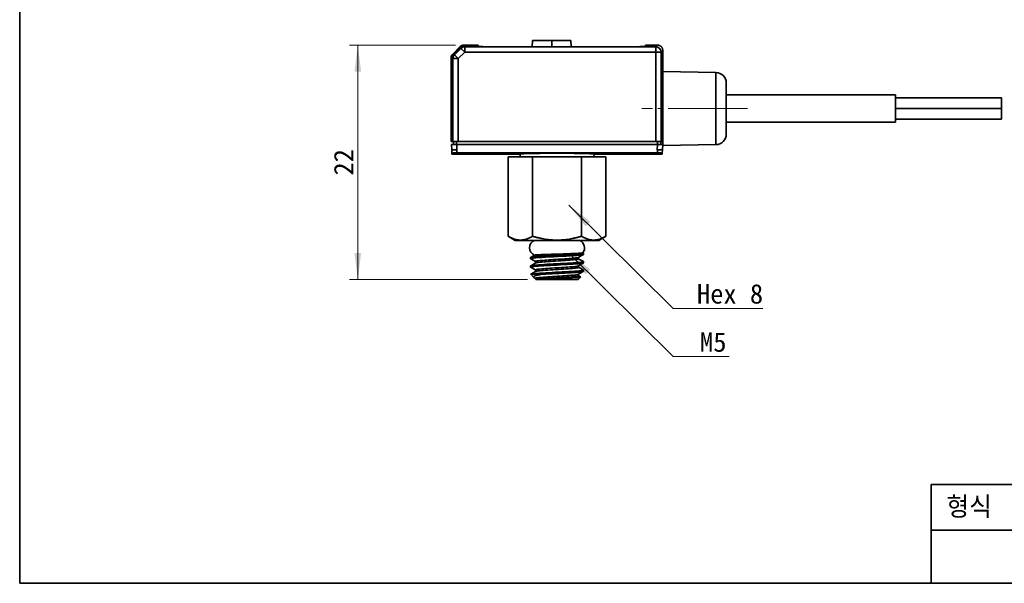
# Model space of a CAD drawing. Header units: millimetres. Extents: x 0 to 151, y 0 to 107.
# Tile 1 of 3: x 0 to 93, y 0 to 53. Entities that reach past the tile are written whole.
import ezdxf

# ---------------------------------------------------------------- set-up
doc = ezdxf.new("R2010")
doc.units = ezdxf.units.MM
doc.linetypes.add('CENTERX2', pattern=[4, 2.5, -0.5, 0.5, -0.5])
doc.layers.get('0').update_dxf_attribs({"lineweight": 0})
for name, color, linetype, lineweight in [('Dimension Layer', 3, 'Continuous', 18), ('외형선', 7, 'Continuous', 35), ('중심선2', 1, 'CENTERX2', 15)]:
    doc.layers.add(name, color=color, linetype=linetype, lineweight=lineweight)
doc.dimstyles.new('ISO-25', dxfattribs={"dimscale": 0.8, "dimtxt": 2.3, "dimasz": 3.15, "dimexe": 1, "dimexo": 1, "dimgap": 0.5, "dimtad": 1, "dimdec": 8, "dimdsep": 46, "dimtxsty": 'Standard', "dimblk": '_CAXARROW', "dimcen": 2.5, "dimdle": 6.3, "dimclrd": 1, "dimclre": 1, "dimclrt": 2, "dimadec": 8, "dimazin": 2, "dimtfac": 0.8, "dimtdec": 8, "dimtmove": 0, "dimatfit": 3, "dimfxl": 0, "dimarcsym": 0})

# ---------------------------------------------------------------- blocks, each defined once
blk = doc.blocks.new('*X3')
at = {"layer": 'Dimension Layer', "linetype": 'Continuous'}
blk.add_hatch(color=1, dxfattribs=at).paths.add_polyline_path([(-15.229, 9.761), (-13.216, 8.213), (-13.659, 7.765)], flags=0)
at = {"layer": 'Dimension Layer', "color": 1, "linetype": 'Continuous'}
blk.add_line((-15.229, 9.761), (-5.363, 0), dxfattribs=at)
at = {"layer": 'Dimension Layer', "color": 1}
blk.add_line((-5.363, 0), (3.093, 0), dxfattribs=at)
at = {"layer": 'Dimension Layer', "color": 2, "insert": (0, 1.362), "char_height": 1.84, "width": 12.37303, "attachment_point": 5}
blk.add_mtext('Hex 8', dxfattribs=at)
blk = doc.blocks.new('*X4')
at = {"layer": 'Dimension Layer', "linetype": 'Continuous'}
blk.add_hatch(color=1, dxfattribs=at).paths.add_polyline_path([(-13.642, 9.761), (-11.629, 8.213), (-12.073, 7.765)], flags=0)
at = {"layer": 'Dimension Layer', "color": 1, "linetype": 'Continuous'}
blk.add_line((-13.642, 9.761), (-3.776, 0), dxfattribs=at)
at = {"layer": 'Dimension Layer', "color": 1}
blk.add_line((-3.776, 0), (1.507, 0), dxfattribs=at)
at = {"layer": 'Dimension Layer', "color": 2, "insert": (0, 1.339), "char_height": 1.84, "width": 6.02697, "attachment_point": 5}
blk.add_mtext('M5', dxfattribs=at)
blk = doc.blocks.new('*X5')
at = {"layer": 'Dimension Layer', "linetype": 'Continuous'}
for points in [[(31.961, 50.909), (31.646, 48.389), (32.276, 48.389)], [(31.961, 28.737), (31.646, 31.257), (32.276, 31.257)]]:
    blk.add_hatch(color=1, dxfattribs=at).paths.add_polyline_path(points, flags=0)
at = {"layer": 'Dimension Layer', "color": 1, "linetype": 'Continuous'}
for p, q in [((41.196, 50.909), (31.161, 50.909)), ((31.961, 28.737), (31.961, 50.909)), ((47.991, 28.737), (31.161, 28.737))]:
    blk.add_line(p, q, dxfattribs=at)
at = {"layer": 'Dimension Layer', "color": 2, "insert": (30.621, 39.823), "char_height": 1.84, "width": 5.03092, "attachment_point": 5, "rotation": 90}
blk.add_mtext('22', dxfattribs=at)
blk = doc.blocks.new('_CAXARROW')
blk.add_hatch(color=0).paths.add_polyline_path([(0, 0), (-1, 0.125), (-1, -0.125)], flags=0)

msp = doc.modelspace()

# ---------------------------------------------------------------- linework, layer by layer
at = {"layer": '외형선'}
for p, q in [((48.47636943, 51.35662378), (48.45547022, 50.75814862)), ((48.47636943, 51.35662378), (50.29144866, 51.35662378)), ((48.47636943, 51.35662378), (50.29144866, 51.35662378)), ((49.38434455, 51.36407086), (49.38360318, 51.35662378)), ((50.29144866, 50.75814862), (50.29144866, 51.35662378)), ((50.29144866, 51.35662378), (52.1065279, 51.35662378)), ((50.29144866, 50.75814862), (50.29144866, 51.35662378)), ((50.29144866, 51.35662378), (52.1065279, 51.35662378)), ((52.12742711, 50.75814862), (52.1065279, 51.35662378)), ((41.64240479, 50.76277444), (40.93529801, 50.05566766)), ((41.64240479, 50.76277444), (40.93529801, 50.05566766)), ((41.66606502, 50.70963126), (40.98844118, 50.03200742)), ((41.66606502, 50.70963126), (40.98844118, 50.03200742)), ((41.71043462, 50.60251356), (41.09555888, 49.98763782)), ((41.71043462, 50.60251356), (41.09555888, 49.98763782)), ((41.71043462, 50.60251356), (41.66606502, 50.70963126)), ((41.71043462, 50.60251356), (41.66606502, 50.70963126)), ((42.06377264, 50.24917554), (41.71043462, 50.60251356)), ((42.06377264, 50.24917554), (41.71043462, 50.60251356)), ((42.83787554, 50.90922105), (41.99595818, 50.90922105)), ((42.83787554, 50.90922105), (41.99595818, 50.90922105)), ((42.06377264, 50.74887096), (42.01940303, 50.85598866)), ((42.8524663, 50.85598866), (42.01940303, 50.85598866)), ((42.06377264, 50.74887096), (42.01940303, 50.85598866)), ((42.8524663, 50.85598866), (42.01940303, 50.85598866)), ((42.06377264, 50.24917554), (42.06377264, 50.74887096)), ((60.13400043, 50.74887096), (42.06377264, 50.74887096)), ((42.06377264, 50.24917554), (42.06377264, 50.74887096)), ((60.13400043, 50.74887096), (42.06377264, 50.74887096)), ((42.82361197, 50.85598866), (42.83787554, 50.90922105)), ((42.82361197, 50.85598866), (42.83787554, 50.90922105)), ((42.89223662, 50.90662378), (42.8524663, 50.85598866)), ((42.89223662, 50.90662378), (42.8524663, 50.85598866)), ((42.89223662, 50.90662378), (43.3370849, 50.90662378)), ((42.89223662, 50.90662378), (43.3370849, 50.90662378)), ((43.3370849, 50.90662378), (43.33906592, 50.79313128)), ((43.3370849, 50.90662378), (43.33906592, 50.79313128)), ((44.34144866, 50.75814862), (58.14144866, 50.75814862)), ((44.34144866, 50.75814862), (58.14144866, 50.75814862)), ((59.14581243, 50.90662378), (59.14383141, 50.79313128)), ((59.14581243, 50.90662378), (59.14383141, 50.79313128)), ((59.14581243, 50.90662378), (60.29175325, 50.90662378)), ((59.14581243, 50.90662378), (60.29175325, 50.90662378)), ((60.29175325, 50.90662378), (60.13400043, 50.74887096)), ((60.29175325, 50.90662378), (60.13400043, 50.74887096)), ((60.13400043, 50.24917554), (60.13400043, 50.74887096)), ((60.13400043, 50.24917554), (60.13400043, 50.74887096)), ((60.79144866, 50.40692836), (60.63369584, 50.24917554)), ((60.79144866, 50.40692836), (60.63369584, 50.24917554)), ((60.79144866, 48.40662378), (60.79144866, 50.40692836)), ((60.79144866, 48.40662378), (60.79144866, 50.40692836)), ((40.7888514, 49.70211427), (40.7888514, 48.8601969)), ((40.7888514, 49.70211427), (40.7888514, 48.8601969)), ((40.84208378, 49.67866941), (40.94920149, 49.6342998)), ((40.84208378, 49.67866941), (40.94920149, 49.6342998)), ((40.84208378, 49.67866941), (40.84208378, 48.84560614)), ((40.84208378, 49.67866941), (40.84208378, 48.84560614)), ((41.4488969, 49.6342998), (40.94920149, 49.6342998)), ((40.94920149, 49.6342998), (40.94920149, 41.80662378)), ((41.4488969, 49.6342998), (40.94920149, 49.6342998)), ((40.94920149, 49.6342998), (40.94920149, 41.80662378)), ((40.98844118, 50.03200742), (41.09555888, 49.98763782)), ((40.98844118, 50.03200742), (41.09555888, 49.98763782)), ((41.4488969, 49.6342998), (41.09555888, 49.98763782)), ((41.4488969, 49.6342998), (41.09555888, 49.98763782)), ((42.06377264, 50.24917554), (41.4488969, 49.6342998)), ((42.06377264, 50.24917554), (41.4488969, 49.6342998)), ((41.4488969, 49.6342998), (41.4488969, 41.80662378)), ((41.4488969, 49.6342998), (41.4488969, 41.80662378)), ((60.13400043, 50.24917554), (42.06377264, 50.24917554)), ((60.13400043, 50.24917554), (42.06377264, 50.24917554)), ((60.13400043, 50.24917554), (60.63369584, 50.24917554)), ((60.13400043, 50.24917554), (60.63369584, 50.24917554)), ((60.13400043, 41.80662378), (60.13400043, 50.24917554)), ((60.13400043, 41.80662378), (60.13400043, 50.24917554)), ((60.63369584, 41.80662378), (60.63369584, 50.24917554)), ((60.63369584, 41.80662378), (60.63369584, 50.24917554)), ((40.7888514, 48.8601969), (40.84208378, 48.87446047)), ((40.7888514, 48.8601969), (40.84208378, 48.87446047)), ((40.79144866, 48.80583582), (40.84208378, 48.84560614)), ((40.79144866, 48.80583582), (40.84208378, 48.84560614)), ((40.79144866, 41.80662378), (40.79144866, 48.80583582)), ((40.79144866, 41.80662378), (40.79144866, 48.80583582)), ((65.80890107, 48.31904382), (60.79144866, 48.40662378)), ((60.79144866, 48.40662378), (60.79144866, 41.40662378)), ((65.80890107, 41.49420374), (65.80890107, 48.31904382)), ((66.79144866, 42.49405143), (66.79144866, 47.31919613)), ((82.79144866, 46.20662378), (66.79144866, 46.20662378)), ((82.79144866, 46.20662378), (66.79144866, 46.20662378)), ((82.79144866, 46.20662378), (82.79144866, 43.60662378)), ((82.79144866, 43.60662378), (82.79144866, 46.20662378)), ((82.79144866, 45.90662378), (92.79144866, 45.90662378)), ((82.79144866, 45.90662378), (92.79144866, 45.90662378)), ((92.79144866, 45.90662378), (92.79144866, 44.90662378)), ((92.79144866, 45.90662378), (92.79144866, 44.90662378)), ((82.79144866, 44.90662378), (92.79144866, 44.90662378)), ((82.79144866, 44.90662378), (92.79144866, 44.90662378)), ((82.79144866, 44.90662378), (92.79144866, 44.90662378)), ((82.79144866, 44.90662378), (92.79144866, 44.90662378)), ((92.79144866, 44.90662378), (92.79144866, 43.90662378)), ((92.79144866, 44.90662378), (92.79144866, 43.90662378)), ((82.79144866, 43.90662378), (92.79144866, 43.90662378)), ((82.79144866, 43.90662378), (92.79144866, 43.90662378)), ((82.79144866, 43.60662378), (66.79144866, 43.60662378)), ((82.79144866, 43.60662378), (66.79144866, 43.60662378)), ((40.79144866, 41.80662378), (40.94920149, 41.80662378)), ((40.79144866, 41.80662378), (40.94920149, 41.80662378)), ((40.83361991, 41.00194854), (40.807171, 41.50662378)), ((40.83361991, 41.00194854), (40.807171, 41.50662378)), ((40.83390323, 40.99654238), (40.83363638, 41.00163424)), ((40.83390323, 40.99654238), (40.83363638, 41.00163424)), ((41.4488969, 41.80662378), (40.94920149, 41.80662378)), ((41.4488969, 41.80662378), (40.94920149, 41.80662378)), ((40.99144866, 41.80662378), (40.99144866, 41.50662378)), ((40.99144866, 41.80662378), (40.99144866, 41.50662378)), ((41.29076343, 41.80662378), (41.29076343, 41.50662378)), ((41.29076343, 41.80662378), (41.29076343, 41.50662378)), ((41.30648577, 41.50662378), (41.29076343, 41.50662378)), ((41.33268966, 41.00662378), (41.30648577, 41.50662378)), ((41.30648577, 41.50662378), (60.27641156, 41.50662378)), ((41.30648577, 41.50662378), (60.27641156, 41.50662378)), ((41.33268966, 41.00662378), (41.30648577, 41.50662378)), ((41.4488969, 41.80662378), (60.13400043, 41.80662378)), ((41.4488969, 41.80662378), (60.13400043, 41.80662378)), ((60.63369584, 41.80662378), (60.13400043, 41.80662378)), ((60.63369584, 41.80662378), (60.13400043, 41.80662378)), ((60.27641156, 41.50662378), (60.25020767, 41.00662378)), ((60.27641156, 41.50662378), (60.25020767, 41.00662378)), ((60.2921339, 41.50662378), (60.27641156, 41.50662378)), ((60.2921339, 41.80662378), (60.2921339, 41.50662378)), ((60.2921339, 41.80662378), (60.2921339, 41.50662378)), ((60.59144866, 41.80662378), (60.59144866, 41.50662378)), ((60.59144866, 41.80662378), (60.59144866, 41.50662378)), ((60.63369584, 41.80662378), (60.79144866, 41.80662378)), ((60.63369584, 41.80662378), (60.79144866, 41.80662378)), ((60.74926095, 41.00163424), (60.7489941, 40.99654238)), ((60.74926095, 41.00163424), (60.7489941, 40.99654238)), ((60.77572633, 41.50662378), (60.74926672, 41.00174429)), ((60.77572633, 41.50662378), (60.74926672, 41.00174429)), ((60.79144866, 41.40662378), (65.80890107, 41.49420374)), ((40.854338, 40.60662378), (40.84959731, 40.69708155)), ((40.854338, 40.60662378), (40.84959731, 40.69708155)), ((47.29668518, 40.60662378), (40.854338, 40.60662378)), ((47.29668518, 40.60662378), (40.854338, 40.60662378)), ((60.27641156, 40.70630634), (41.30648577, 40.70630634)), ((60.27641156, 40.70630634), (41.30648577, 40.70630634)), ((46.17264651, 40.33662378), (48.48204759, 40.33662378)), ((46.17264651, 40.33662378), (48.48204759, 40.33662378)), ((46.17264651, 32.82275688), (46.17264651, 40.33662378)), ((46.17264651, 32.82275688), (46.17264651, 40.33662378)), ((47.30139805, 40.33662378), (47.29668518, 40.60662378)), ((47.30139805, 40.33662378), (47.29668518, 40.60662378)), ((48.48204759, 40.33662378), (53.10084974, 40.33662378)), ((48.48204759, 32.82275688), (48.48204759, 40.33662378)), ((48.48204759, 40.33662378), (53.10084974, 40.33662378)), ((48.48204759, 32.82275688), (48.48204759, 40.33662378)), ((53.10084974, 40.33662378), (55.41025082, 40.33662378)), ((53.10084974, 40.33662378), (55.41025082, 40.33662378)), ((53.10084974, 32.82275688), (53.10084974, 40.33662378)), ((53.10084974, 32.82275688), (53.10084974, 40.33662378)), ((54.28621215, 40.60662378), (54.28149928, 40.33662378)), ((54.28621215, 40.60662378), (54.28149928, 40.33662378)), ((60.72855933, 40.60662378), (54.28621215, 40.60662378)), ((60.72855933, 40.60662378), (54.28621215, 40.60662378)), ((55.41025082, 32.82275688), (55.41025082, 40.33662378)), ((55.41025082, 32.82275688), (55.41025082, 40.33662378)), ((60.72855933, 40.60662378), (60.73330002, 40.69708155)), ((60.72855933, 40.60662378), (60.73330002, 40.69708155)), ((46.17264651, 32.82275688), (46.84144866, 32.43662378)), ((46.17264651, 32.82275688), (46.84144866, 32.43662378)), ((55.41025082, 32.82275688), (54.74144866, 32.43662378)), ((55.41025082, 32.82275688), (54.74144866, 32.43662378)), ((54.74144866, 32.43662378), (46.84144866, 32.43662378)), ((54.74144866, 32.43662378), (46.84144866, 32.43662378)), ((48.29144866, 30.8243588), (48.29144866, 30.71443509)), ((48.29144866, 30.8243588), (48.29144866, 30.71443509)), ((48.29144866, 30.71443509), (48.29144866, 30.70888875)), ((48.29144866, 30.71443509), (48.29144866, 30.70888875)), ((53.22237041, 31.19435325), (53.13974107, 31.24341517)), ((53.21635454, 31.19791548), (53.14575161, 31.23983687)), ((53.29144866, 31.10889056), (53.29144866, 31.22491621)), ((48.29144866, 30.0243588), (48.29144866, 29.90888875)), ((48.29144866, 30.0243588), (48.29144866, 29.90888875)), ((53.29144866, 30.4243588), (53.29144866, 30.30888875)), ((53.29144866, 30.4243588), (53.29144866, 30.30888875)), ((48.29951677, 29.22855567), (48.59490259, 28.93316985)), ((49.44749177, 29.23662378), (48.30303876, 29.23662378)), ((49.44749177, 29.23662378), (48.30303876, 29.23662378)), ((52.79144866, 28.73662378), (53.03008314, 28.97525826)), ((52.79144866, 28.73662378), (53.01466293, 28.95983804)), ((52.81527848, 29.22716581), (53.2740994, 29.49392392)), ((53.00511876, 28.96574248), (52.81529189, 29.07610475)), ((53.01466293, 28.95983804), (53.03008314, 28.97525826)), ((53.29144866, 29.50888773), (53.29144866, 29.62436015)), ((52.79144866, 28.73662378), (48.79144899, 28.73662378)), ((52.79144866, 28.73662378), (48.79144899, 28.73662378)), ((86.1643008, 0), (86.1643008, 9.33446592)), ((150.7875264, 9.33446592), (86.1643008, 9.33446592)), ((150.7875264, 5.02625088), (86.1643008, 5.02625088))]:
    msp.add_line(p, q, dxfattribs=at)
msp.add_lwpolyline([(0, 0), (0, 106.62832224), (150.7875264, 106.62832224), (150.7875264, 0)], close=True, dxfattribs=at)
for points in [[(41.66606502, 50.70963126), (41.74178891, 50.77177691), (41.82817735, 50.81795288), (41.92191455, 50.84638739), (42.01940303, 50.85598866)], [(41.66606502, 50.70963126), (41.74154433, 50.77166312), (41.82817709, 50.81795352), (41.92162687, 50.84647988), (42.01940303, 50.85598866)], [(43.33906592, 50.79313128), (43.36136047, 50.78577248), (43.42798153, 50.77873962), (43.48421387, 50.7750002), (43.55248991, 50.77155223), (43.63280967, 50.76839572), (43.77201296, 50.7643377), (43.92913565, 50.76124699), (44.02892331, 50.75989146), (44.1309047, 50.75892322), (44.34144866, 50.75814862)], [(58.14144866, 50.75814862), (58.35226291, 50.75892322), (58.55376168, 50.76124699), (58.66087984, 50.76320913), (58.75965516, 50.76559204), (58.85008766, 50.76839572), (58.9663456, 50.77325465), (59.05491579, 50.77873962), (59.09376727, 50.78222239), (59.12153703, 50.78578192), (59.14383141, 50.79313128)], [(40.84208378, 49.67866941), (40.85168505, 49.77615789), (40.88011957, 49.86989509), (40.92629553, 49.95628353), (40.98844118, 50.03200742)], [(40.84208378, 49.67866941), (40.85159257, 49.77590449), (40.88011892, 49.86989536), (40.92602672, 49.95614551), (40.98844118, 50.03200742)], [(40.807171, 41.50662378), (40.817559, 41.50659902), (40.84723103, 41.50658123), (40.89351322, 41.50660081), (40.95333405, 41.50662378), (41.02565772, 41.5066003), (41.11037986, 41.50658079), (41.20507414, 41.50659886), (41.30648577, 41.50662378)], [(40.807171, 41.50662378), (40.81821265, 41.50662378), (40.85133759, 41.50662378), (40.95333405, 41.50662378), (41.10099497, 41.50662378), (41.20091772, 41.50662378), (41.30648577, 41.50662378)], [(40.83387621, 40.99705802), (40.84959731, 40.69708155)], [(40.83387621, 40.99705802), (40.84959731, 40.69708155)], [(40.83390323, 40.99654238), (40.83458488, 40.9970964)], [(40.834142, 40.99708126), (40.84284171, 40.99892471), (40.84811871, 40.99940494)], [(40.84811871, 40.99940494), (40.86913724, 41.00070796), (40.91219764, 41.00235439), (40.9720486, 41.00383016), (41.04332703, 41.00501418), (41.12672782, 41.00590878), (41.21401105, 41.00644113), (41.29715326, 41.00661685)], [(40.8492609, 40.9994068), (40.88582969, 41.00122932), (40.94205873, 41.00286806), (40.97209081, 41.00351718)], [(40.97209081, 41.00351718), (41.01035561, 41.00420887), (41.16171209, 41.00599668), (41.27444958, 41.00656004)], [(41.27444958, 41.00656004), (41.29146005, 41.00658537)], [(41.29006816, 41.00660266), (41.30652188, 41.00662969)], [(41.29146005, 41.00658537), (41.30649956, 41.00659276)], [(41.29715326, 41.00661685), (41.30649955, 41.00661858)], [(41.30649955, 41.00659276), (41.30648577, 40.70630634)], [(41.30649956, 41.00659276), (41.30648577, 40.70630634)], [(41.30649955, 41.00659276), (41.33268966, 41.00662378)], [(41.30652188, 41.00662969), (41.33268966, 41.00662378)], [(60.27637545, 41.00662969), (60.25020767, 41.00662378)], [(60.27639778, 41.00659276), (60.25020767, 41.00662378)], [(60.29282916, 41.00660266), (60.27637545, 41.00662969)], [(60.27639777, 41.00659276), (60.29143728, 41.00658537)], [(60.27639777, 41.00659276), (60.27641156, 40.70630634)], [(60.27639777, 41.00659276), (60.27641088, 40.72169024)], [(60.27639778, 41.00661858), (60.3677778, 41.00644112), (60.45617509, 41.00590873), (60.53775418, 41.00503857), (60.61085469, 41.00383004), (60.669492, 41.00239105), (60.7137626, 41.00070784), (60.73562991, 40.99935618)], [(60.27639778, 41.00659276), (60.27641156, 40.70630634)], [(60.77572633, 41.50662378), (60.76534102, 41.50659886), (60.73567323, 41.50658079), (60.68939155, 41.5066003), (60.62956328, 41.50662378), (60.55725063, 41.50660081), (60.4725338, 41.50658123), (60.37783622, 41.50659902), (60.27641156, 41.50662378)], [(60.77572633, 41.50662378), (60.76468468, 41.50662378), (60.73155974, 41.50662378), (60.62956328, 41.50662378), (60.48190236, 41.50662378), (60.38087773, 41.50662378), (60.27641156, 41.50662378)], [(60.29143728, 41.00658537), (60.42118524, 41.00599668), (60.57254172, 41.00420887), (60.6408386, 41.00286806), (60.69706764, 41.00122932), (60.73438843, 40.99935103)], [(60.74902112, 40.99705802), (60.73330002, 40.69708155)], [(60.74902112, 40.99705802), (60.73330002, 40.69708155)], [(60.73438843, 40.99935103), (60.73515386, 40.99929264), (60.74902112, 40.99705802)], [(60.73562991, 40.99935618), (60.74005742, 40.99894707), (60.74875533, 40.99708126)], [(60.7489941, 40.99654238), (60.74831245, 40.9970964)], [(47.29668518, 40.60662378), (47.32409714, 40.61539636), (47.39949719, 40.62344311), (47.51234516, 40.63076403), (47.65265007, 40.63735912), (47.8112349, 40.64322838), (47.97989486, 40.64837181), (48.15146868, 40.65278941), (48.3198426, 40.65648118), (48.40641539, 40.65816649), (48.49542505, 40.65978009), (48.58673079, 40.66132196), (48.68019161, 40.66279213), (48.77566649, 40.66419057), (48.87301464, 40.6655173), (49.17489843, 40.6690672), (49.48863717, 40.67197164), (49.91911056, 40.6748402), (50.35593965, 40.67656129), (50.79144866, 40.67713492), (51.22698141, 40.67656111), (51.66382383, 40.67483992), (52.09430011, 40.67197132), (52.40803469, 40.6690669), (52.70990968, 40.66551707), (52.99618116, 40.66132183), (53.26305473, 40.65648118), (53.35856223, 40.6544603), (53.45588514, 40.65220244), (53.5540055, 40.6497076), (53.65179714, 40.64697578), (53.74802262, 40.64400699), (53.84133171, 40.64080121), (53.93026172, 40.63735846), (54.07056283, 40.63076341), (54.18340608, 40.62344261), (54.25880199, 40.61539607), (54.28621215, 40.60662378)], [(60.27641088, 40.72169024), (60.27641156, 40.70630634)], [(53.22237347, 31.1943588), (53.13408279, 31.17894214), (53.01148892, 31.16352547), (52.856387, 31.1481088), (52.67104818, 31.13269214), (52.45818639, 31.11727547), (52.22091857, 31.1018588), (51.96271901, 31.08644214), (51.68736854, 31.07102547), (51.39889911, 31.0556088), (51.10153479, 31.04019214), (50.79962988, 31.02477547), (50.49760517, 31.0093588), (50.19988321, 30.99394214), (49.91082354, 30.97852547), (49.63465887, 30.9631088), (49.37543307, 30.94769214), (49.13694199, 30.93227547), (48.92267785, 30.9168588), (48.73577812, 30.90144214), (48.57897957, 30.88602547), (48.45457821, 30.8706088), (48.36439564, 30.85519214), (48.30975241, 30.83977547), (48.29144866, 30.8243588)], [(53.2805915, 31.09701821), (53.28045822, 31.09694552), (53.21110308, 31.07652148), (53.07962029, 31.05609744), (52.88938583, 31.0356734), (52.6452842, 31.01524935), (52.35358303, 30.99482531), (52.0217721, 30.97440127), (51.65837108, 30.95397723), (51.27271073, 30.93355319), (50.87469338, 30.91312915), (50.47453862, 30.89270511), (50.08252092, 30.87228107), (49.70870583, 30.85185703), (49.36269152, 30.83143299), (49.05336233, 30.81100895), (48.78866069, 30.79058491), (48.57538313, 30.77016087), (48.41900584, 30.74973683), (48.32354398, 30.72931279), (48.29144866, 30.70888875)], [(53.28269714, 31.09822974), (53.28068984, 31.09708048), (53.21108006, 31.07665643), (53.07956047, 31.05623237), (52.88958788, 31.03580831), (52.64528522, 31.01538426), (52.35352559, 30.9949602), (52.02189177, 30.97453615), (51.65839194, 30.95411209), (51.27265585, 30.93368803), (50.87469953, 30.91326398), (50.47457637, 30.89283992), (50.08247111, 30.87241587), (49.70859729, 30.85199181), (49.36274451, 30.83156776), (49.05332394, 30.8111437), (48.78846643, 30.79071964), (48.57545001, 30.77029559), (48.41898871, 30.74987153), (48.32331527, 30.72944748), (48.29152643, 30.70902342)], [(48.66800412, 31.04831739), (48.53346492, 30.9702492), (48.29850053, 30.83401034)], [(48.66242426, 31.0450793), (48.67321729, 31.0486279), (48.746584, 31.058277), (48.83306996, 31.0650912), (48.93680503, 31.07146974)], [(48.66438771, 31.03967527), (48.66323358, 31.0455326), (48.69003669, 31.05176267), (48.747153, 31.05837395), (48.83654711, 31.06537468), (48.93574491, 31.07145479)], [(48.76726158, 30.4569859), (48.79269288, 30.46720657), (48.84828478, 30.48113875), (48.92708414, 30.49507094), (49.0279952, 30.50900313), (49.14992218, 30.52293531), (49.29168558, 30.5368675), (49.45147239, 30.55079969), (49.62717981, 30.56473187), (49.81670358, 30.57866406), (50.01793208, 30.59259625), (50.2285182, 30.60652843), (50.44583511, 30.62046062), (50.66723974, 30.63439281), (50.89008903, 30.64832499), (51.11175049, 30.66225718), (51.32962549, 30.67618937), (51.54112208, 30.69012155), (51.74364838, 30.70405374), (51.93465115, 30.71798593), (52.11195365, 30.73191812), (52.27359128, 30.7458503), (52.41760182, 30.75978249), (52.54203126, 30.77371468), (52.64533883, 30.78764686), (52.726583, 30.80157905), (52.78486928, 30.81551124), (52.80926306, 30.824228)], [(48.76728375, 30.4569859), (48.79293553, 30.4672115), (48.84843608, 30.48114356), (48.9269705, 30.49507563), (49.0278036, 30.5090077), (49.14999893, 30.52293976), (49.29185883, 30.53687183), (49.45150572, 30.5508039), (49.62706202, 30.56473596), (49.81663515, 30.57866803), (50.01799726, 30.59260009), (50.22859084, 30.60653216), (50.44584448, 30.62046423), (50.66718678, 30.63439629), (50.89003332, 30.64832836), (51.11174664, 30.66226043), (51.32967581, 30.67619249), (51.54116991, 30.69012456), (51.74358835, 30.70405662), (51.93454959, 30.71798869), (52.11194365, 30.73192076), (52.27367338, 30.74585282), (52.41764167, 30.75978489), (52.54191165, 30.77371695), (52.64524868, 30.78764902), (52.72661041, 30.80158108), (52.7849545, 30.81551315), (52.80928427, 30.824228)], [(48.93574491, 31.07145479), (48.95967089, 31.07277288), (49.11733703, 31.08057632), (49.22857178, 31.08545604), (49.35213547, 31.09048591), (49.48776347, 31.09566748), (49.60671513, 31.09999475), (49.71900997, 31.10393546), (50.02820018, 31.1142795), (50.37474796, 31.12535046), (50.62351047, 31.13314942), (50.88352708, 31.14129298), (51.15162538, 31.14978954), (51.42403692, 31.1586473), (51.69640809, 31.16787429), (51.96383185, 31.17747828), (52.22090343, 31.18746683), (52.46180239, 31.19784719), (52.68040329, 31.20862633), (52.82593853, 31.21697636), (52.95273247, 31.22555707), (53.05817228, 31.234371), (53.13516703, 31.24281896)], [(48.93680503, 31.07146974), (48.95017168, 31.07221057), (49.09785811, 31.07963511), (49.27531768, 31.08736483), (49.48135485, 31.09539972), (49.71392869, 31.10373978), (49.97038071, 31.11238501), (50.247401, 31.12133542), (50.54089116, 31.130591), (50.74399186, 31.13694829), (50.9494159, 31.14339809), (51.15549313, 31.14994039), (51.36051384, 31.1565752), (51.62929525, 31.1655655), (51.88911688, 31.17472024), (52.13588071, 31.18403944), (52.36576075, 31.19352308), (52.5749492, 31.20317118), (52.75993562, 31.21298372), (52.91760858, 31.22296071), (53.04496799, 31.23310215), (53.13529054, 31.24282185)], [(52.81746268, 30.70471995), (52.79467945, 30.73046103), (52.78704259, 30.75201744), (52.78568144, 30.76291286), (52.78697557, 30.78066934), (52.7961157, 30.80536461), (52.80472803, 30.81763986)], [(52.80472803, 30.81763986), (52.81754196, 30.82840269)], [(52.80926306, 30.824228), (52.81833324, 30.8288491)], [(52.80928427, 30.824228), (52.81703495, 30.82811039)], [(52.81553364, 30.82722348), (53.05042282, 30.96354582), (53.28552341, 31.09986815)], [(53.13516703, 31.24281896), (53.13974401, 31.24342052)], [(53.13529054, 31.24282185), (53.13973715, 31.24340803)], [(53.13974107, 31.24341517), (53.14475232, 31.24411152)], [(53.13974401, 31.24342052), (53.19840311, 31.25360678), (53.22375206, 31.26394761)], [(53.21663, 31.25940256), (53.22365898, 31.26378642)], [(53.22237041, 31.19435325), (53.23308144, 31.1967848)], [(53.22237347, 31.1943588), (53.28265056, 31.21388199), (53.29144856, 31.22482446)], [(53.28287513, 31.23573917), (53.2270736, 31.26810242)], [(53.23308144, 31.1967848), (53.28250398, 31.21386626), (53.28546225, 31.23380788), (53.28051492, 31.23710788)], [(53.29144866, 31.10889056), (53.2805915, 31.09701821)], [(53.2897828, 31.113666), (53.28269714, 31.09822974)], [(48.29416289, 30.70295517), (48.29144866, 30.70888875)], [(48.29144866, 29.90888875), (48.31283651, 29.92555542), (48.3766341, 29.94222208), (48.48174983, 29.95888875), (48.62638516, 29.97555542), (48.80806531, 29.99222208), (49.02368171, 30.00888875), (49.26954509, 30.02555542), (49.54144866, 30.04222208), (49.83474008, 30.05888875), (50.14440105, 30.07555542), (50.46513318, 30.09222208), (50.79144866, 30.10888875), (51.11776415, 30.12555542), (51.43849628, 30.14222208), (51.74815725, 30.15888875), (52.04144866, 30.17555542), (52.31335224, 30.19222208), (52.55921562, 30.20888875), (52.77483202, 30.22555542), (52.95651217, 30.24222208), (53.1011475, 30.25888875), (53.20626323, 30.27555542), (53.27006082, 30.29222208), (53.29144866, 30.30888875)], [(48.305658, 30.03794031), (48.29144866, 30.0243588)], [(48.29144866, 29.90888875), (48.29998349, 29.89836487)], [(48.30140295, 30.6977222), (48.29152643, 30.70902342)], [(48.29153611, 29.90904019), (48.31282082, 29.92570069), (48.37640438, 29.94236119), (48.48172779, 29.95902168), (48.62651035, 29.97568218), (48.8080314, 29.99234268), (49.02355632, 30.00900317), (49.26959834, 30.02566367), (49.54155232, 30.04232417), (49.8347223, 30.05898466), (50.14435822, 30.07564516), (50.46516055, 30.09230566), (50.79151018, 30.10896615), (51.11778418, 30.12562665), (51.43842496, 30.14228715), (51.74809233, 30.15894764), (52.04149135, 30.17560814), (52.3133455, 30.19226864), (52.55902204, 30.20892913), (52.77468627, 30.22558963), (52.95655319, 30.24225013), (53.10101991, 30.25891062), (53.20594668, 30.27557112), (53.26989871, 30.29223162), (53.28156657, 30.29761457)], [(48.29153611, 29.90904019), (48.30121702, 29.89775572)], [(48.30215341, 30.69710188), (48.29416289, 30.70295517)], [(48.29841896, 29.89937773), (48.53354807, 29.76302405), (48.76379685, 29.62937052)], [(48.29855247, 30.69937448), (48.53354466, 30.56309977), (48.75947898, 30.43195126)], [(48.76824674, 30.3065418), (48.53363555, 30.17037165), (48.29878971, 30.0342015)], [(53.2914468, 30.42435557), (53.2700107, 30.40768806), (53.20626867, 30.39102055), (53.10110894, 30.37435303), (52.95650054, 30.35768552), (52.77481837, 30.34101801), (52.55918964, 30.3243505), (52.31335732, 30.30768298), (52.0414257, 30.29101547), (51.74816072, 30.27434796), (51.43848851, 30.25768044), (51.11775744, 30.24101293), (50.7914518, 30.22434542), (50.4651285, 30.20767791), (50.14439866, 30.19101039), (49.83474778, 30.17434288), (49.5414321, 30.15767537), (49.26955992, 30.14100785), (49.02366637, 30.12434034), (48.80806916, 30.10767283), (48.62638673, 30.09100531), (48.48172801, 30.0743378), (48.3766505, 30.05767029), (48.31279753, 30.04100278), (48.30160734, 30.03583417)], [(48.76558406, 30.4283718), (48.75395406, 30.43934736), (48.76120402, 30.45327943), (48.76728375, 30.4569859)], [(48.76547712, 30.42846745), (48.75419507, 30.43934219), (48.76127656, 30.45327438), (48.76726158, 30.4569859)], [(48.75947898, 30.43195126), (48.76830492, 30.42682506)], [(48.76060001, 29.65278402), (48.77160959, 29.65915156), (48.81308892, 29.67308363), (48.87813079, 29.6870157), (48.96629499, 29.70094777), (49.07643331, 29.71487984), (49.20695467, 29.7288119), (49.35626121, 29.74274397), (49.52275446, 29.75667604), (49.70461671, 29.77060811), (49.89949188, 29.78454018), (50.10494268, 29.79847225), (50.31853187, 29.81240432), (50.53781021, 29.82633639), (50.76018254, 29.84026845), (50.98295623, 29.85420052), (51.20343688, 29.86813259), (51.41893027, 29.88206466), (51.62683727, 29.89599673), (51.82480926, 29.9099288), (52.01053839, 29.92386086), (52.1817168, 29.93779293), (52.33607561, 29.951725), (52.47186609, 29.96565707), (52.58771033, 29.97958914), (52.68223837, 29.99352121), (52.75408063, 30.00745327), (52.80215992, 30.02138534), (52.80322243, 30.0217996)], [(48.76060018, 29.65278402), (48.77148746, 29.65913973), (48.81288885, 29.67307192), (48.87821073, 29.68700411), (48.96649629, 29.70093629), (49.07645131, 29.71486848), (49.20678025, 29.72880067), (49.35617283, 29.74273285), (49.52289517, 29.75666504), (49.70473631, 29.77059723), (49.89945987, 29.78452941), (50.10482942, 29.7984616), (50.31851189, 29.81239379), (50.53788363, 29.82632597), (50.76026661, 29.84025816), (50.98298281, 29.85419035), (51.20336465, 29.86812254), (51.41883924, 29.88205472), (51.62688422, 29.89598691), (51.82497766, 29.9099191), (52.0106042, 29.92385128), (52.18153647, 29.93778347), (52.33594285, 29.95171566), (52.4720205, 29.96564784), (52.58796653, 29.97958003), (52.68217652, 29.99351222), (52.75379318, 30.0074444), (52.80213511, 30.02137659), (52.8032316, 30.0217996)], [(48.77600095, 30.31350973), (48.76512513, 30.30467776)], [(48.76527982, 30.4285493), (48.78657955, 30.40556391), (48.79569867, 30.38088643), (48.79700043, 30.36312041), (48.78801481, 30.33060163), (48.77600095, 30.31350973)], [(48.765495, 30.30494362), (48.79035934, 30.31536157), (48.85016455, 30.33047452), (48.93722401, 30.34558746), (49.05045154, 30.3607004), (49.18813408, 30.37581334), (49.34837627, 30.39092628), (49.52896379, 30.40603923), (49.72726855, 30.42115217), (49.9405838, 30.43626511), (50.16586613, 30.45137805), (50.39993509, 30.466491), (50.63953344, 30.48160394), (50.88126404, 30.49671688), (51.12171967, 30.51182982), (51.35754156, 30.52694276), (51.5853992, 30.54205571), (51.80205814, 30.55716865), (52.0045352, 30.57228159), (52.18990913, 30.58739453), (52.35560526, 30.60250747), (52.49933131, 30.61762042), (52.61895409, 30.63273336), (52.71291919, 30.6478463), (52.77982609, 30.66295924), (52.81872065, 30.67807218), (52.82915804, 30.69318513), (52.8183474, 30.70437502)], [(52.81766925, 29.90471441), (52.79322307, 29.9333144), (52.7859591, 29.9586581), (52.78963858, 29.99155242), (52.80926811, 30.02260936)], [(52.80322243, 30.0217996), (52.81726543, 30.02838856)], [(52.8032316, 30.0217996), (52.81754862, 30.0284478)], [(52.80926811, 30.02260936), (52.81747407, 30.02850554)], [(52.82417133, 29.90098992), (52.81457291, 29.90656414)], [(52.81469037, 30.02678782), (53.02028092, 30.14611345), (53.28463527, 30.2993928)], [(52.8239865, 30.70110012), (52.81558552, 30.70597838)], [(53.28550855, 30.43337501), (53.05044058, 30.56967669), (52.8239865, 30.70110012)], [(53.28437909, 29.63402109), (53.04935819, 29.77029261), (52.82417133, 29.90098992)], [(53.28142782, 30.43576268), (53.29144866, 30.4243588)], [(53.28265044, 30.43503263), (53.2914468, 30.42435557)], [(53.29144866, 30.4243588), (53.29139816, 30.42354949)], [(48.3025198, 29.2363411), (48.29725356, 29.23328855)], [(48.29922542, 29.22884702), (48.30303876, 29.23662378)], [(48.30113366, 29.23553759), (48.30304691, 29.23660972)], [(48.76706502, 29.50582638), (48.53226391, 29.36955746), (48.3025198, 29.2363411)], [(48.30303876, 29.23662378), (48.35458712, 29.25303492), (48.44656393, 29.26944607), (48.57744327, 29.28585722), (48.74505379, 29.30226836), (48.94661477, 29.31867951), (49.17878224, 29.33509066), (49.43770446, 29.3515018), (49.7190858, 29.36791295), (50.01825805, 29.3843241), (50.33025782, 29.40073524), (50.64990892, 29.41714639), (50.97190822, 29.43355753), (51.29091363, 29.44996868), (51.60163272, 29.46637983), (51.89891056, 29.48279097), (52.17781518, 29.49920212), (52.43371947, 29.51561327), (52.66237786, 29.53202441), (52.85999682, 29.54843556), (53.0232978, 29.56484671), (53.14957156, 29.58125785), (53.23672316, 29.597669), (53.28330674, 29.61408015), (53.29144866, 29.62436015)], [(48.30304691, 29.23660972), (48.35460731, 29.25302067), (48.44654797, 29.26943162), (48.57747373, 29.28584257), (48.74503828, 29.30225352), (48.94663313, 29.31866447), (49.17878841, 29.33507541), (49.43770394, 29.35148636), (49.71910274, 29.36789731), (50.01825276, 29.38430826), (50.3302673, 29.40071921), (50.64991499, 29.41713016), (50.97190677, 29.43354111), (51.29092266, 29.44995206), (51.60163459, 29.466363), (51.89890697, 29.48277395), (52.17783356, 29.4991849), (52.43370406, 29.51559585), (52.66239781, 29.5320068), (52.8599881, 29.54841775), (53.02329705, 29.5648287), (53.1495874, 29.58123965), (53.2367019, 29.59765059), (53.28333928, 29.61406154), (53.28852812, 29.63047249), (53.28154382, 29.6356642)], [(49.44749177, 29.23662378), (49.21443171, 29.1981215), (49.01463294, 29.15961923), (48.85049173, 29.12111696), (48.72371383, 29.08261468), (48.63530249, 29.04411241), (48.58555947, 29.00561013), (48.57409873, 28.96710786), (48.59375596, 28.93431656)], [(49.44752787, 29.23675879), (49.21433837, 29.19824767), (49.01451776, 29.15973655), (48.85056037, 29.12122543), (48.72376898, 29.08271431), (48.63517527, 29.04420319), (48.58553399, 29.00569207), (48.57874071, 28.99524621)], [(48.59375596, 28.93431656), (48.59987225, 28.92860559), (48.64190478, 28.90014169)], [(48.59993002, 28.92866983), (48.63593729, 28.90352993)], [(48.63873498, 28.90190594), (48.76538555, 28.82837709)], [(48.75692139, 29.63469496), (48.75406949, 29.64521949), (48.76060001, 29.65278402)], [(48.76553795, 29.62835928), (48.76103888, 29.63127536), (48.75418229, 29.64520755), (48.76060018, 29.65278402)], [(48.76728237, 28.82733623), (48.76104878, 28.83121332), (48.75427692, 28.84535452), (48.77242465, 28.85949572), (48.77534093, 28.86079728)], [(48.76525279, 29.62844239), (48.76084534, 29.63128742), (48.75692139, 29.63469496)], [(48.76430735, 29.50422591), (48.78746028, 29.51437565), (48.79767972, 29.51766067)], [(48.76506226, 29.62855039), (48.78810088, 29.60262102), (48.7957678, 29.58101018), (48.7971316, 29.57010127), (48.795838, 29.55233767), (48.78672136, 29.52766957), (48.77893101, 29.51634179)], [(48.77893101, 29.51634179), (48.76539411, 29.50470237)], [(53.00512225, 28.96574864), (52.9307564, 28.95380163), (52.8105389, 28.94185462), (52.64758962, 28.92990761), (52.4459318, 28.9179606), (52.21039402, 28.90601359), (51.94649545, 28.89406658), (51.66031711, 28.88211957), (51.35836211, 28.87017256), (51.04740808, 28.85822555), (50.73435515, 28.84627855), (50.42607286, 28.83433154), (50.12924942, 28.82238453), (49.85024661, 28.81043752), (49.59496351, 28.79849051), (49.36871188, 28.7865435), (49.17610597, 28.77459649)], [(53.00511876, 28.96574248), (52.93072134, 28.9537955), (52.81054206, 28.94184853), (52.64755601, 28.92990155), (52.44593827, 28.91795458), (52.21036662, 28.90600761), (51.94650168, 28.89406063), (51.66030032, 28.88211366), (51.35836516, 28.87016668), (51.04740408, 28.85821971), (50.73435408, 28.84627273), (50.42608188, 28.83432576), (50.12924585, 28.82237878), (49.85026511, 28.81043181), (49.59495987, 28.79848484), (49.3687395, 28.78653786), (49.17610875, 28.77459089)], [(49.44749177, 29.23662378), (49.72369861, 29.25270284), (50.01691111, 29.2687819), (50.32245939, 29.28486096), (50.63547708, 29.30094002), (50.95097887, 29.31701908), (51.26393989, 29.33309814), (51.56937571, 29.3491772), (51.86242178, 29.36525626), (52.13841086, 29.38133533), (52.39294737, 29.39741439), (52.6219774, 29.41349345), (52.82185328, 29.42957251), (52.98939166, 29.44565157), (53.12192421, 29.46173063), (53.21734015, 29.47780969), (53.27411981, 29.49388875)], [(49.44752787, 29.23675879), (49.72371935, 29.25283161), (50.01683971, 29.26890443), (50.32241972, 29.28497725), (50.63549974, 29.30105007), (50.95102157, 29.3171229), (51.2639309, 29.33319572), (51.56930906, 29.34926854), (51.86240738, 29.36534136), (52.13848808, 29.38141418), (52.3929075, 29.397487), (52.62182813, 29.41355982), (52.8218222, 29.42963264), (52.98946551, 29.44570547), (53.12177878, 29.46177829), (53.21712045, 29.47785111), (53.27409943, 29.49392393)], [(52.7555205, 29.20782247), (52.77609334, 29.21302562), (52.78859076, 29.21668383)], [(52.76478767, 29.05888603), (52.78657451, 29.06489846), (52.8152782, 29.0760805)], [(52.82070018, 29.10298575), (52.79345277, 29.13334643), (52.7860038, 29.15981795), (52.79105784, 29.1951362), (52.7964139, 29.20626998)], [(52.8069072, 29.2215754), (52.78805115, 29.21635233)], [(52.78859076, 29.21668383), (52.8152779, 29.22716681)], [(52.7964139, 29.20626998), (52.79930639, 29.2109245)], [(53.02024138, 28.98660151), (52.80852924, 29.109712)], [(52.8094652, 29.2232863), (52.81719862, 29.22999746)], [(52.81528939, 29.07610033), (52.82939676, 29.09121327), (52.82829662, 29.09530786)], [(53.03007157, 28.97523821), (53.02143171, 28.97048791), (53.005116, 28.96573761)], [(53.03008314, 28.97525826), (53.00512225, 28.96574864)], [(53.03007157, 28.97523821), (53.02679097, 28.98340607), (53.02195421, 28.98560789)], [(53.03008314, 28.97525826), (53.03143935, 28.97891533)], [(53.29144866, 29.50888773), (53.29113053, 29.5068575), (53.27411981, 29.49388875)], [(48.76710293, 28.82746796), (48.79452007, 28.78801471), (48.79704913, 28.76043996)], [(49.17613551, 28.77453675), (49.00607738, 28.76237389), (48.88379765, 28.75225829), (48.81214707, 28.74378495), (48.79144854, 28.7374986)], [(48.79212522, 28.73843027), (48.79144899, 28.73662378)], [(48.79616777, 28.75376252), (48.79616481, 28.75374574), (48.79171455, 28.73813273)], [(48.79704913, 28.76043996), (48.79616777, 28.75376252)], [(49.17610597, 28.77459649), (49.08979475, 28.76854559)], [(49.17613551, 28.77453675), (49.37170052, 28.79300462)]]:
    msp.add_lwpolyline(points, dxfattribs=at)
for centre, radius, start, end in [((41.99595818, 50.40922105), 0.5, 90, 135), ((41.99595818, 50.40922105), 0.5, 90, 135), ((42.06377264, 50.24917554), 0.5, 90, 135), ((42.06377264, 50.24917554), 0.5, 90, 135), ((60.13400043, 50.24917554), 0.5, 0, 90), ((60.13400043, 50.24917554), 0.5, 0, 90), ((41.2888514, 49.70211427), 0.5, 135, 180), ((41.2888514, 49.70211427), 0.5, 135, 180), ((41.4488969, 49.6342998), 0.5, 135, 180), ((41.4488969, 49.6342998), 0.5, 135, 180), ((65.79144866, 47.31919613), 1, 0, 89.0000000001), ((65.79144866, 42.49405143), 1, 270.9999999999, 0), ((48.94144866, 31.73662378), 0.75, 111.0394697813, 248.3204812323), ((48.94144866, 31.73662378), 0.75, 111.0394697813, 248.3204812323), ((52.64144866, 31.73662378), 0.75, 320.9325458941, 68.9605302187), ((52.64144866, 31.73662378), 0.75, 320.9325458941, 68.9605302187)]:
    msp.add_arc(centre, radius, start, end, dxfattribs=at)
for points in [[(60.79144866, 50.40692836), (60.79144866, 50.42875184), (60.78858876, 50.4723906), (60.77579752, 50.53670714), (60.75472786, 50.59878475), (60.7257429, 50.65756621), (60.68933924, 50.71205135), (60.64613857, 50.7613133), (60.59687613, 50.80451446), (60.54239112, 50.84091799), (60.48360963, 50.86990298), (60.42153203, 50.89097263), (60.35721549, 50.90376388), (60.31357672, 50.90662378), (60.29175325, 50.90662378)], [(60.79144866, 50.40692836), (60.79144866, 50.42875184), (60.78858876, 50.4723906), (60.77579752, 50.53670714), (60.75472786, 50.59878475), (60.7257429, 50.65756621), (60.68933924, 50.71205135), (60.64613857, 50.7613133), (60.59687613, 50.80451446), (60.54239112, 50.84091799), (60.48360963, 50.86990298), (60.42153203, 50.89097263), (60.35721549, 50.90376388), (60.31357672, 50.90662378), (60.29175325, 50.90662378)], [(41.30648577, 40.70630634), (41.28469816, 40.70630634), (41.24155934, 40.70624375), (41.17756165, 40.70596582), (41.11607031, 40.7055042), (41.05857659, 40.70487149), (41.00613646, 40.70408025), (40.95968896, 40.70314258), (40.92050493, 40.7020841), (40.88918305, 40.70092366), (40.86635216, 40.69968281), (40.85263298, 40.69839142), (40.84957427, 40.69752109), (40.84959731, 40.69708155)], [(41.30648577, 40.70630634), (41.28469816, 40.70630634), (41.24155934, 40.70624375), (41.17756165, 40.70596582), (41.11607031, 40.7055042), (41.05857659, 40.70487149), (41.00613646, 40.70408025), (40.95968896, 40.70314258), (40.92050493, 40.7020841), (40.88918305, 40.70092366), (40.86635216, 40.69968281), (40.85263298, 40.69839142), (40.84957427, 40.69752109), (40.84959731, 40.69708155)], [(60.73330002, 40.69708155), (60.73332306, 40.69752109), (60.73026424, 40.69839142), (60.71654583, 40.69968276), (60.69371433, 40.70092366), (60.66239472, 40.70208402), (60.62321171, 40.7031425), (60.57676468, 40.70408018), (60.52432443, 40.70487144), (60.46682702, 40.7055042), (60.40533767, 40.70596581), (60.34133798, 40.70624375), (60.29819917, 40.70630634), (60.27641156, 40.70630634)], [(60.73330002, 40.69708155), (60.73332306, 40.69752109), (60.73026424, 40.69839142), (60.71654583, 40.69968276), (60.69371433, 40.70092366), (60.66239472, 40.70208402), (60.62321171, 40.7031425), (60.57676468, 40.70408018), (60.52432443, 40.70487144), (60.46682702, 40.7055042), (60.40533767, 40.70596581), (60.34133798, 40.70624375), (60.29819917, 40.70630634), (60.27641156, 40.70630634)], [(48.48204759, 32.82275688), (48.43071559, 32.79312034), (48.32937496, 32.7375866), (48.18187972, 32.6658658), (48.03721391, 32.60498211), (47.89435525, 32.55476878), (47.75228853, 32.51523046), (47.61061565, 32.4866648), (47.46899127, 32.46935748), (47.3273467, 32.46355818), (47.18570186, 32.46935756), (47.04407775, 32.48666492), (46.90240469, 32.51523068), (46.7603382, 32.55476898), (46.61747948, 32.60498239), (46.47281414, 32.66586593), (46.32531925, 32.73758654), (46.22397858, 32.7931203), (46.17264651, 32.82275688)], [(48.48204759, 32.82275688), (48.43071559, 32.79312034), (48.32937496, 32.7375866), (48.18187972, 32.6658658), (48.03721391, 32.60498211), (47.89435525, 32.55476878), (47.75228853, 32.51523046), (47.61061565, 32.4866648), (47.46899127, 32.46935748), (47.3273467, 32.46355818), (47.18570186, 32.46935756), (47.04407775, 32.48666492), (46.90240469, 32.51523068), (46.7603382, 32.55476898), (46.61747948, 32.60498239), (46.47281414, 32.66586593), (46.32531925, 32.73758654), (46.22397858, 32.7931203), (46.17264651, 32.82275688)], [(53.10084974, 32.82275688), (52.99818575, 32.79312034), (52.79550449, 32.7375866), (52.50051401, 32.6658658), (52.21118238, 32.60498211), (51.92546506, 32.55476878), (51.64133163, 32.51523046), (51.35798587, 32.4866648), (51.07473711, 32.46935748), (50.79144796, 32.46355818), (50.50815828, 32.46935756), (50.22491006, 32.48666492), (49.94156394, 32.51523068), (49.65743097, 32.55476898), (49.37171352, 32.60498239), (49.08238284, 32.66586593), (48.78739307, 32.73758654), (48.58471173, 32.7931203), (48.48204759, 32.82275688)], [(53.10084974, 32.82275688), (52.99818575, 32.79312034), (52.79550449, 32.7375866), (52.50051401, 32.6658658), (52.21118238, 32.60498211), (51.92546506, 32.55476878), (51.64133163, 32.51523046), (51.35798587, 32.4866648), (51.07473711, 32.46935748), (50.79144796, 32.46355818), (50.50815828, 32.46935756), (50.22491006, 32.48666492), (49.94156394, 32.51523068), (49.65743097, 32.55476898), (49.37171352, 32.60498239), (49.08238284, 32.66586593), (48.78739307, 32.73758654), (48.58471173, 32.7931203), (48.48204759, 32.82275688)], [(55.41025082, 32.82275688), (55.35891882, 32.79312034), (55.25757819, 32.7375866), (55.11008295, 32.6658658), (54.96541714, 32.60498211), (54.82255848, 32.55476878), (54.68049176, 32.51523046), (54.53881888, 32.4866648), (54.3971945, 32.46935748), (54.25554993, 32.46355818), (54.11390509, 32.46935756), (53.97228098, 32.48666492), (53.83060792, 32.51523068), (53.68854143, 32.55476898), (53.54568271, 32.60498239), (53.40101737, 32.66586593), (53.25352248, 32.73758654), (53.15218181, 32.7931203), (53.10084974, 32.82275688)], [(55.41025082, 32.82275688), (55.35891882, 32.79312034), (55.25757819, 32.7375866), (55.11008295, 32.6658658), (54.96541714, 32.60498211), (54.82255848, 32.55476878), (54.68049176, 32.51523046), (54.53881888, 32.4866648), (54.3971945, 32.46935748), (54.25554993, 32.46355818), (54.11390509, 32.46935756), (53.97228098, 32.48666492), (53.83060792, 32.51523068), (53.68854143, 32.55476898), (53.54568271, 32.60498239), (53.40101737, 32.66586593), (53.25352248, 32.73758654), (53.15218181, 32.7931203), (53.10084974, 32.82275688)], [(48.30933376, 30.83957287), (48.30627373, 30.83826514), (48.30360516, 30.8369574), (48.3013291, 30.83564967)], [(53.22236515, 31.1943466), (53.19913768, 31.18928402), (53.17014776, 31.18422144), (53.135617, 31.17915886)], [(48.76424548, 30.3041619), (48.78127816, 30.31437435), (48.81797109, 30.32458679), (48.87302154, 30.33479923)], [(52.82927012, 30.69230219), (52.82856248, 30.69627363), (52.82490008, 30.70024508), (52.81831016, 30.70421653)], [(52.7884577, 29.20264854), (52.79128286, 29.20661781), (52.79442326, 29.21035722), (52.79784573, 29.21380541)], [(52.78856694, 29.20250633), (52.79144896, 29.20657197), (52.79466121, 29.21039793), (52.79816824, 29.21391855)], [(52.79784573, 29.21380541), (52.80303042, 29.21902905), (52.80886247, 29.22358434), (52.81522664, 29.22725786)], [(52.79816824, 29.21391855), (52.80328153, 29.21905166), (52.80902145, 29.22353564), (52.81527806, 29.2271669)], [(52.82378622, 29.10063531), (52.82289586, 29.1013692), (52.82190227, 29.10210309), (52.82080599, 29.10283698)], [(48.76535245, 28.82839632), (48.75780378, 28.83278647), (48.75390725, 28.83717662), (48.75362849, 28.84156678)]]:
    msp.add_open_spline(points, degree=3, dxfattribs=at)
for points, knots in [([(48.76476371, 29.50433184), (48.78488934, 29.51630644), (48.91347482, 29.54923759), (49.44015766, 29.6031253), (50.37745388, 29.66599496), (51.41365435, 29.72886463), (52.30120854, 29.79173429), (52.79125919, 29.85021051), (52.84575538, 29.88773016), (52.81836508, 29.90429326)], [0, 0, 0, 0, 0.3686293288, 1.0137617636, 1.6588941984, 2.3040266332, 2.9491590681, 3.5942915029, 4.1041746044, 4.1041746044, 4.1041746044, 4.1041746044]), ([(48.75362849, 28.84156678), (48.75274655, 28.85545621), (48.83795795, 28.88895573), (49.296975, 28.94206536), (50.11884793, 29.00089565), (51.08178177, 29.05972594), (51.98382536, 29.11855622), (52.60236985, 29.17436949), (52.78386212, 29.21057265), (52.81527832, 29.22716572)], [0, 0, 0, 0, 0.4419374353, 1.0658964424, 1.6898554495, 2.3138144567, 2.9377734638, 3.5617324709, 4.0896949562, 4.0896949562, 4.0896949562, 4.0896949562]), ([(49.17610876, 28.7745909), (49.28403238, 28.78564639), (49.55942953, 28.80976749), (50.08781383, 28.84695419), (50.71091527, 28.886151), (51.34159014, 28.9253478), (51.92053706, 28.96454461), (52.39332012, 29.00374142), (52.69896463, 29.04092813), (52.79445407, 29.06504924), (52.81529189, 29.07610475)], [0, 0, 0, 0, 0.4019876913, 0.8770646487, 1.352141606, 1.8272185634, 2.3022955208, 2.7773724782, 3.2524494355, 3.6544376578, 3.6544376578, 3.6544376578, 3.6544376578]), ([(52.81522265, 29.07598268), (52.78893015, 29.09116125), (52.76142577, 29.13947406), (52.77787974, 29.18778687), (52.7884577, 29.20264854)], [0, 0, 0, 0, 0.09041517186, 0.14450430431, 0.14450430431, 0.14450430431, 0.14450430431]), ([(52.81527792, 29.07608035), (52.7890734, 29.09128922), (52.76169114, 29.13948083), (52.77805161, 29.18767243), (52.78856694, 29.20250633)], [0, 0, 0, 0, 0.09023591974, 0.14415048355, 0.14415048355, 0.14415048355, 0.14415048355]), ([(52.8152236, 29.07598318), (52.83046493, 29.08404478), (52.83369915, 29.09226216), (52.8239752, 29.10047953), (52.82378622, 29.10063531)], [0, 0, 0, 0, 0.031389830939, 0.031996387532, 0.031996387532, 0.031996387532, 0.031996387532])]:
    msp.add_open_spline(points, degree=3, knots=knots, dxfattribs=at)
at = {"layer": '중심선2'}
for p, q in [((67.80890107, 44.90662378), (58.79144866, 44.90662378)), ((63.80890107, 44.90662378), (68.79144866, 44.90662378))]:
    msp.add_line(p, q, dxfattribs=at)

# ---------------------------------------------------------------- block references
at = {"layer": 'Dimension Layer'}
for name, p in [('*X3', (67.14364983, 26.00373496)), ('*X4', (65.55713443, 21.46467491))]:
    msp.add_blockref(name, p, dxfattribs=at)

# ---------------------------------------------------------------- texts
at = {"layer": '외형선', "insert": (89.75448, 7.1803584), "char_height": 1.7950896, "width": 7.1803584, "attachment_point": 5}
msp.add_mtext('형식', dxfattribs=at)

# ---------------------------------------------------------------- dimensions: what is measured, and where the dimension line sits
at = {"layer": 'Dimension Layer'}
dim = msp.add_linear_dim(base=(31.96057696, 50.90922105), p1=(48.79144899, 28.73662378), p2=(41.99595818, 50.90922105), angle=90, text='22', dimstyle='ISO-25', override={"dimscale": 0.8, "dimsah": 1, "dimtfac": 1, "dimtfill": 1, "dimtolj": 1}, dxfattribs=at)
dim.commit()
dim.dimension.update_dxf_attribs({"geometry": '*X5', "text_midpoint": (30.62119284, 39.82292291)})

doc.saveas('drawing.dxf')
